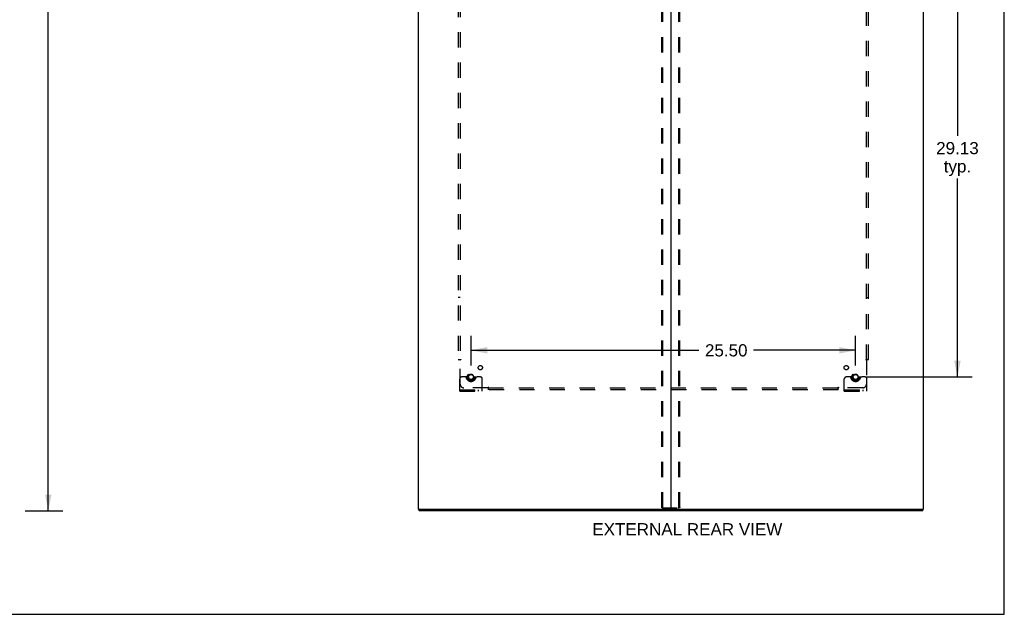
# Model space of a CAD drawing. Header units: inches. Extents: x 0 to 183, y 0 to 118.
# Tile 77 of 80: x 118 to 183, y 0 to 39. Entities that reach past the tile are written whole.
import ezdxf

# ---------------------------------------------------------------- set-up
doc = ezdxf.new("R2010")
doc.units = ezdxf.units.IN
doc.header["$LTSCALE"] = 10.065561
doc.header["$MEASUREMENT"] = 0
doc.linetypes.add('HIDDEN', pattern=[0.2, 0.1, -0.1])
doc.layers.get('0').update_dxf_attribs({"linetype": 'CONTINUOUS'})
for name, color, linetype in [('DEFAULT_2', 8, 'HIDDEN'), ('DIMENSIONS', 7, 'CONTINUOUS'), ('SUBPANEL', 7, 'CONTINUOUS')]:
    doc.layers.add(name, color=color, linetype=linetype)
doc.styles.get("Standard").update_dxf_attribs({"font": 'arial.ttf'})
doc.dimstyles.new('DIMSTYLE_1', dxfattribs={"dimtxt": 0.807398, "dimasz": 1.076531, "dimexe": 0.09, "dimexo": 0.07, "dimgap": 0.0375, "dimtad": 0, "dimtih": 1, "dimtoh": 1, "dimzin": 4, "dimdsep": 46, "dimtxsty": 'Standard', "dimblk": '_FILLED', "dimblk1": '_FILLED', "dimblk2": '_FILLED', "dimcen": 0.09, "dimadec": 3, "dimazin": 1, "dimtfac": 1, "dimtdec": 3, "dimtofl": 0, "dimtmove": 0, "dimatfit": 3, "dimldrblk": '_FILLED', "dimfxl": 0, "dimtolj": 1, "dimtzin": 4, "dimarcsym": 0})

# ---------------------------------------------------------------- blocks, each defined once
blk = doc.blocks.new('_FILLED')
at = {"color": 0, "linetype": 'ByBlock'}
blk.add_solid([(0, 0), (-1, 0.2), (-1, -0.2)], dxfattribs=at)
blk = doc.blocks.new('*D2')
at = {"layer": 'DIMENSIONS', "color": 2, "linetype": 'Continuous'}
for p, q in [((118.083, 78.87), (120.595, 78.87)), ((119.626, 78.87), (119.626, 43.678)), ((119.626, 6.87), (119.626, 42.063)), ((118.083, 6.87), (120.595, 6.87))]:
    blk.add_line(p, q, dxfattribs=at)
at = {"layer": 'DIMENSIONS', "color": 2, "linetype": 'Continuous', "xscale": 1.0765306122, "yscale": 1.0765306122, "zscale": 1.0765306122}
for p, rotation in [((119.626, 78.87), 90), ((119.626, 6.87), 270)]:
    blk.add_blockref('_FILLED', p, dxfattribs=dict(at, rotation=rotation))
at = {"layer": 'DIMENSIONS', "color": 2, "linetype": 'Continuous', "insert": (119.626, 43.274), "char_height": 0.8074, "width": 2.82139, "attachment_point": 2, "line_spacing_factor": 0.9}
blk.add_mtext('72.00', dxfattribs=at)
blk = doc.blocks.new('*D5')
at = {"layer": 'DIMENSIONS', "color": 2, "linetype": 'Continuous'}
for p, q in [((173.905, 44.87), (180.872, 44.87)), ((179.904, 44.87), (179.904, 31.738)), ((179.904, 15.745), (179.904, 28.913)), ((173.905, 15.745), (180.872, 15.745))]:
    blk.add_line(p, q, dxfattribs=at)
at = {"layer": 'DIMENSIONS', "color": 2, "linetype": 'Continuous', "xscale": 1.0765306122, "yscale": 1.0765306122, "zscale": 1.0765306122}
for p, rotation in [((179.904, 44.87), 90), ((179.904, 15.745), 270)]:
    blk.add_blockref('_FILLED', p, dxfattribs=dict(at, rotation=rotation))
at = {"layer": 'DIMENSIONS', "color": 2, "linetype": 'Continuous', "insert": (179.904, 31.335), "char_height": 0.8074, "width": 2.82139, "attachment_point": 2, "line_spacing_factor": 0.9}
blk.add_mtext('29.13\\Ptyp.', dxfattribs=at)
blk = doc.blocks.new('*D7')
at = {"layer": 'DIMENSIONS', "color": 2, "linetype": 'Continuous'}
for p, q in [((147.652, 16.499), (147.652, 18.483)), ((173.152, 16.499), (173.152, 18.483)), ((147.652, 17.514), (162.759, 17.514)), ((173.152, 17.514), (166.388, 17.514))]:
    blk.add_line(p, q, dxfattribs=at)
at = {"layer": 'DIMENSIONS', "color": 2, "linetype": 'Continuous', "xscale": 1.0765306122, "yscale": 1.0765306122, "zscale": 1.0765306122, "rotation": 180}
blk.add_blockref('_FILLED', (147.652, 17.514), dxfattribs=at)
at = {"layer": 'DIMENSIONS', "color": 2, "linetype": 'Continuous', "xscale": 1.0765306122, "yscale": 1.0765306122, "zscale": 1.0765306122}
blk.add_blockref('_FILLED', (173.152, 17.514), dxfattribs=at)
at = {"layer": 'DIMENSIONS', "color": 2, "linetype": 'Continuous', "insert": (164.574, 17.918), "char_height": 0.8074, "width": 2.82139, "attachment_point": 2, "line_spacing_factor": 0.9}
blk.add_mtext('25.50', dxfattribs=at)

msp = doc.modelspace()

# ---------------------------------------------------------------- linework, layer by layer
at = {"color": 7, "linetype": 'Continuous'}
for p, q in [((183.01, 0), (183.01, 118.418)), ((160.902, 78.726), (160.902, 7.014)), ((177.652, 6.974), (177.652, 78.766)), ((144.152, 44.433), (144.152, 6.974)), ((144.21, 6.974), (144.152, 6.974)), ((144.204, 6.87), (144.204, 6.974)), ((177.6, 6.87), (144.204, 6.87)), ((144.24, 6.974), (160.862, 6.974)), ((160.942, 6.974), (177.564, 6.974)), ((177.594, 6.974), (177.652, 6.974)), ((177.6, 6.87), (177.6, 6.974)), ((0, 0), (183.01, 0))]:
    msp.add_line(p, q, dxfattribs=at)
at = {"color": 3, "linetype": 'Continuous'}
for p, q in [((144.21, 6.974), (144.24, 6.974)), ((160.942, 6.974), (160.862, 6.974)), ((177.564, 6.974), (177.594, 6.974))]:
    msp.add_line(p, q, dxfattribs=at)
at = {"color": 7, "linetype": 'Continuous'}
for centre, start, end in [((160.862, 7.014), 270, 360), ((160.942, 7.014), 180, 270)]:
    msp.add_arc(centre, 0.04, start, end, dxfattribs=at)
at = {"layer": 'DEFAULT_2', "color": 8, "linetype": 'HIDDEN'}
for p, q in [((160.298, 7.087), (160.298, 78.652)), ((160.372, 7.087), (160.372, 78.652)), ((161.432, 7.087), (161.432, 78.652)), ((161.506, 7.087), (161.506, 78.652)), ((147.116, 15.745), (147.027, 15.745)), ((147.238, 15.745), (147.116, 15.745)), ((147.477, 15.745), (147.238, 15.745)), ((147.827, 15.745), (148.066, 15.745)), ((148.188, 15.745), (148.066, 15.745)), ((148.277, 15.745), (148.188, 15.745)), ((172.616, 15.745), (172.527, 15.745)), ((172.738, 15.745), (172.616, 15.745)), ((172.977, 15.745), (172.738, 15.745)), ((173.327, 15.745), (173.566, 15.745)), ((173.688, 15.745), (173.566, 15.745)), ((173.777, 15.745), (173.688, 15.745)), ((146.902, 14.798), (146.902, 15.62)), ((148.402, 14.798), (148.402, 15.62)), ((172.402, 14.798), (172.402, 15.62)), ((173.902, 14.798), (173.902, 15.62)), ((146.902, 14.902), (148.402, 14.902)), ((146.902, 14.798), (148.402, 14.798)), ((147.149, 14.798), (147.149, 14.902)), ((147.405, 14.798), (147.405, 14.902)), ((147.899, 14.798), (147.899, 14.902)), ((148.155, 14.798), (148.155, 14.902)), ((172.402, 14.902), (173.902, 14.902)), ((172.402, 14.798), (173.902, 14.798)), ((172.649, 14.798), (172.649, 14.902)), ((172.905, 14.798), (172.905, 14.902)), ((173.399, 14.798), (173.399, 14.902)), ((173.655, 14.798), (173.655, 14.902)), ((160.319, 7.057), (161.485, 7.057))]:
    msp.add_line(p, q, dxfattribs=at)
for points in [[(160.319, 7.057), (160.314, 7.058), (160.309, 7.061), (160.304, 7.066), (160.301, 7.072), (160.299, 7.079), (160.298, 7.087)], [(160.372, 7.087), (160.372, 7.079), (160.374, 7.072), (160.378, 7.066), (160.382, 7.061), (160.387, 7.058), (160.393, 7.057)], [(161.411, 7.057), (161.417, 7.058), (161.422, 7.061), (161.426, 7.066), (161.429, 7.072), (161.431, 7.079), (161.432, 7.087)], [(161.506, 7.087), (161.505, 7.079), (161.503, 7.072), (161.5, 7.066), (161.495, 7.061), (161.49, 7.058), (161.485, 7.057)]]:
    msp.add_lwpolyline(points, dxfattribs=at)
for centre, radius in [((147.652, 15.745), 0.312), ((147.652, 15.745), 0.188), ((147.652, 15.745), 0.165), ((173.152, 15.745), 0.312), ((173.152, 15.745), 0.188), ((173.152, 15.745), 0.165)]:
    msp.add_circle(centre, radius, dxfattribs=at)
for centre, radius, start, end in [((147.027, 15.62), 0.125, 90, 180), ((147.652, 15.745), 0.175, 180, 360), ((148.277, 15.62), 0.125, 0, 90), ((172.527, 15.62), 0.125, 90, 180), ((173.152, 15.745), 0.175, 180, 360), ((173.777, 15.62), 0.125, 0, 90)]:
    msp.add_arc(centre, radius, start, end, dxfattribs=at)
at = {"layer": 'SUBPANEL', "color": 8, "linetype": 'HIDDEN'}
for p, q in [((146.808, 72.839), (146.808, 16.902)), ((146.933, 72.839), (146.933, 16.902)), ((173.871, 16.902), (173.871, 72.839)), ((173.996, 16.902), (173.996, 72.839)), ((146.933, 21.027), (146.808, 21.027)), ((173.871, 21.027), (173.996, 21.027)), ((146.808, 16.902), (146.974, 16.902)), ((146.914, 16.885), (146.921, 16.878)), ((146.933, 15.277), (146.933, 16.866)), ((173.83, 16.902), (173.996, 16.902)), ((173.871, 16.866), (173.871, 15.277)), ((148.773, 15.027), (147.183, 15.027)), ((148.808, 14.902), (148.808, 15.067)), ((148.808, 15.027), (171.996, 15.027)), ((171.996, 14.902), (171.996, 15.067)), ((173.621, 15.027), (172.031, 15.027)), ((171.996, 14.902), (148.808, 14.902)), ((172.013, 15.008), (172.019, 15.014))]:
    msp.add_line(p, q, dxfattribs=at)
for points in [[(146.895, 16.902), (146.897, 16.9), (146.899, 16.898), (146.901, 16.897), (146.903, 16.895), (146.905, 16.894), (146.907, 16.892), (146.908, 16.891), (146.91, 16.889), (146.911, 16.888), (146.913, 16.886), (146.914, 16.885)], [(146.921, 16.878), (146.923, 16.876), (146.925, 16.874), (146.927, 16.872), (146.928, 16.871), (146.93, 16.869), (146.932, 16.868), (146.933, 16.866)], [(146.952, 16.879), (146.948, 16.876), (146.945, 16.875), (146.943, 16.873), (146.941, 16.872), (146.939, 16.871), (146.937, 16.869), (146.935, 16.868), (146.933, 16.866)], [(146.974, 16.902), (146.973, 16.9), (146.973, 16.898), (146.972, 16.896), (146.971, 16.895), (146.97, 16.893), (146.969, 16.892), (146.967, 16.89), (146.966, 16.889), (146.964, 16.887), (146.962, 16.886), (146.961, 16.885), (146.959, 16.883), (146.957, 16.882), (146.955, 16.88), (146.952, 16.879)], [(173.83, 16.902), (173.83, 16.9), (173.831, 16.898), (173.832, 16.896), (173.833, 16.895), (173.834, 16.893), (173.835, 16.892), (173.837, 16.89), (173.838, 16.889), (173.84, 16.887), (173.841, 16.886), (173.843, 16.885), (173.845, 16.883), (173.847, 16.882), (173.849, 16.88), (173.851, 16.879), (173.856, 16.876)], [(173.856, 16.876), (173.858, 16.875), (173.861, 16.873), (173.863, 16.872), (173.865, 16.871), (173.867, 16.869), (173.869, 16.868), (173.871, 16.866)], [(173.889, 16.885), (173.883, 16.878), (173.881, 16.876), (173.879, 16.874), (173.877, 16.872), (173.875, 16.871), (173.874, 16.869), (173.872, 16.868), (173.871, 16.866)], [(173.909, 16.902), (173.907, 16.9), (173.905, 16.898), (173.903, 16.897), (173.901, 16.895), (173.899, 16.894), (173.897, 16.892), (173.896, 16.891), (173.894, 16.889), (173.892, 16.888), (173.891, 16.886), (173.889, 16.885)], [(148.783, 15.041), (148.782, 15.039), (148.78, 15.037), (148.779, 15.034), (148.777, 15.032), (148.776, 15.03), (148.774, 15.028), (148.773, 15.027)], [(148.791, 15.008), (148.785, 15.014), (148.783, 15.016), (148.781, 15.018), (148.779, 15.02), (148.777, 15.022), (148.776, 15.024), (148.774, 15.025), (148.773, 15.027)], [(148.808, 15.067), (148.806, 15.067), (148.805, 15.066), (148.803, 15.065), (148.801, 15.064), (148.8, 15.063), (148.798, 15.062), (148.797, 15.061), (148.795, 15.059), (148.794, 15.058), (148.792, 15.056), (148.791, 15.054), (148.79, 15.052), (148.788, 15.05), (148.787, 15.048), (148.786, 15.046), (148.783, 15.041)], [(171.996, 15.067), (171.997, 15.067), (171.999, 15.066), (172.001, 15.065), (172.002, 15.064), (172.004, 15.063), (172.005, 15.062), (172.007, 15.061), (172.009, 15.059), (172.01, 15.058), (172.011, 15.056), (172.013, 15.054), (172.014, 15.052), (172.015, 15.05), (172.017, 15.048), (172.018, 15.046)], [(172.018, 15.046), (172.021, 15.041), (172.022, 15.039), (172.024, 15.037), (172.025, 15.034), (172.027, 15.032), (172.028, 15.03), (172.03, 15.028), (172.031, 15.027)], [(172.019, 15.014), (172.021, 15.016), (172.023, 15.018), (172.025, 15.02), (172.027, 15.022), (172.028, 15.024), (172.03, 15.025), (172.031, 15.027)], [(148.808, 14.988), (148.807, 14.99), (148.805, 14.992), (148.803, 14.994), (148.802, 14.996), (148.8, 14.998), (148.799, 15), (148.797, 15.002), (148.796, 15.003), (148.794, 15.005), (148.793, 15.006), (148.791, 15.008)], [(171.996, 14.988), (171.997, 14.99), (171.999, 14.992), (172, 14.994), (172.002, 14.996), (172.004, 14.998), (172.005, 15), (172.007, 15.002), (172.008, 15.003), (172.01, 15.005), (172.011, 15.006), (172.013, 15.008)]]:
    msp.add_lwpolyline(points, dxfattribs=at)
for centre, radius in [((148.271, 16.364), 0.141), ((172.533, 16.364), 0.141), ((147.652, 15.745), 0.25), ((173.152, 15.745), 0.25)]:
    msp.add_circle(centre, radius, dxfattribs=at)
for centre, start, end in [((147.183, 15.277), 180, 270), ((173.621, 15.277), 270, 360)]:
    msp.add_arc(centre, 0.25, start, end, dxfattribs=at)

# ---------------------------------------------------------------- texts
at = {"layer": 'DIMENSIONS', "color": 2, "linetype": 'Continuous', "insert": (161.994, 6.048), "char_height": 0.8074, "width": 12.5702, "attachment_point": 2, "line_spacing_factor": 0.9}
msp.add_mtext('EXTERNAL REAR VIEW', dxfattribs=at)

# ---------------------------------------------------------------- dimensions: what is measured, and where the dimension line sits
at = {"layer": 'DIMENSIONS', "color": 2, "linetype": 'Continuous'}
dim = msp.add_linear_dim(base=(119.626, 6.87), p1=(118.013, 78.87), p2=(118.013, 6.87), angle=270, dimstyle='DIMSTYLE_1', dxfattribs=at)
dim.commit()
dim.dimension.update_dxf_attribs({"geometry": '*D2', "text_midpoint": (119.626, 42.866), "dimtype": 160})
dim = msp.add_linear_dim(base=(179.903574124, 44.870329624), p1=(173.835493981, 15.745329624), p2=(173.835493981, 44.870329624), angle=90, text='<>\\Ptyp.', dimstyle='DIMSTYLE_1', dxfattribs=at)
dim.commit()
dim.dimension.update_dxf_attribs({"geometry": '*D5', "text_midpoint": (179.903574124, 30.325484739), "dimtype": 160})
dim = msp.add_linear_dim(base=(173.152, 17.514), p1=(147.652, 16.429), p2=(173.152, 16.429), dimstyle='DIMSTYLE_1', dxfattribs=at)
dim.commit()
dim.dimension.update_dxf_attribs({"geometry": '*D7', "text_midpoint": (164.563, 17.51), "dimtype": 160})

doc.saveas('drawing.dxf')
